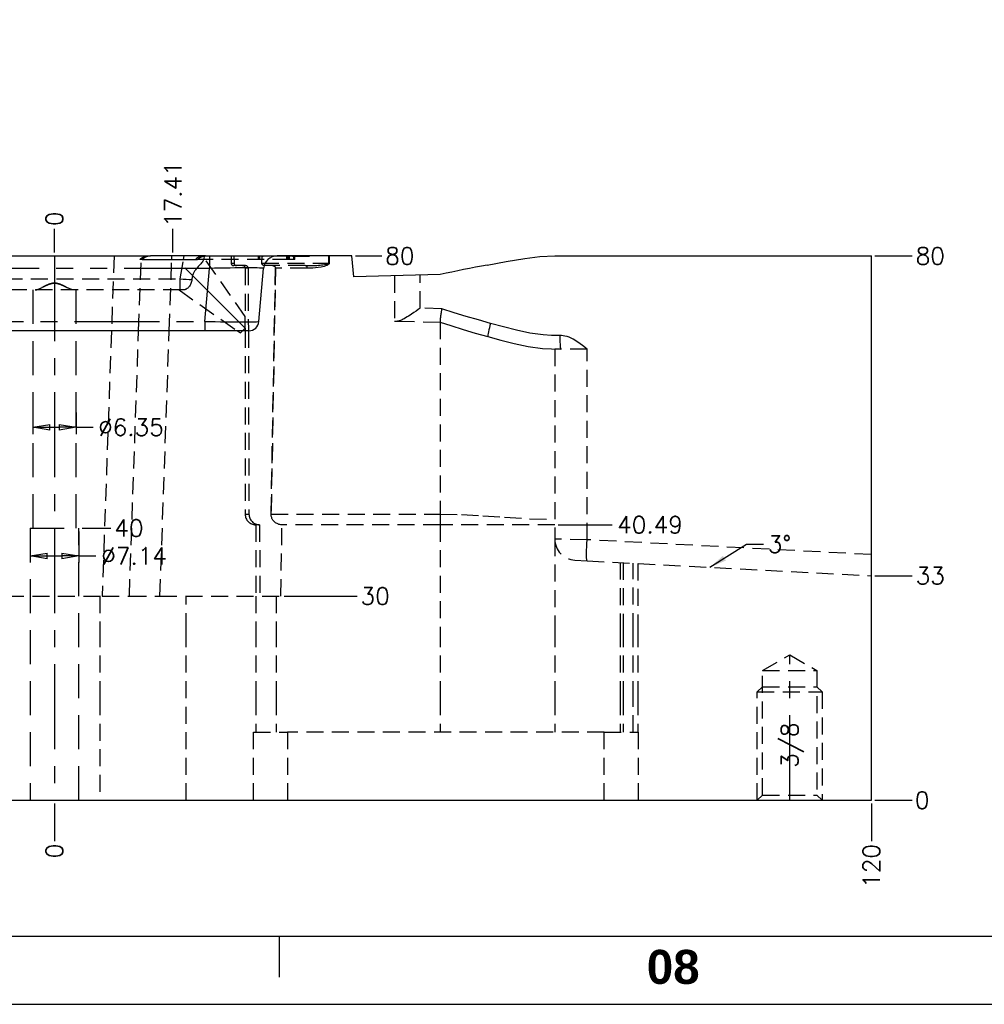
# Model space of a CAD drawing. Extents: x 2651 to 11825, y -3833 to 1075.
# Tile 17 of 256: x 3411 to 3552, y -3833 to -3689. Entities that reach past the tile are written whole.
import ezdxf
from ezdxf.enums import TextEntityAlignment as Align

# ---------------------------------------------------------------- set-up
doc = ezdxf.new("R2010")
doc.units = 0
doc.header["$LTSCALE"] = 10
for name, pattern in [('CENTER', [2, 1.25, -0.25, 0.25, -0.25]), ('DASHED', [0.75, 0.5, -0.25]), ('HIDDEN', [0.375, 0.25, -0.125]), ('PHANTOM', [2.5, 1.25, -0.25, 0.25, -0.25, 0.25, -0.25])]:
    doc.linetypes.add(name, pattern=pattern)
doc.layers.get('0').update_dxf_attribs({"linetype": 'CONTINUOUS'})
doc.layers.get('Defpoints').update_dxf_attribs({"linetype": 'CONTINUOUS'})
for name, color, linetype in [('102', 7, 'CONTINUOUS'), ('BOX', 4, 'CONTINUOUS'), ('CEN', 1, 'CENTER'), ('DIM', 3, 'CONTINUOUS'), ('HIDDEN', 6, 'HIDDEN'), ('LAYER_102', 7, 'CONTINUOUS'), ('TEXT', 4, 'CONTINUOUS')]:
    doc.layers.add(name, color=color, linetype=linetype)
doc.styles.get("Standard").update_dxf_attribs({"font": 'romans.shx'})
doc.dimstyles.new('1-1', dxfattribs={"dimtxt": 2.5, "dimasz": 2.5, "dimexe": 1, "dimexo": 0.5, "dimtad": 0, "dimrnd": 1.38778e-17, "dimzin": 9, "dimdsep": 46, "dimtxsty": 'Standard', "dimblk": 'CLOSED', "dimcen": 0, "dimclrd": 3, "dimclre": 3, "dimclrt": 3, "dimazin": 2, "dimtfac": 0.75, "dimtofl": 0, "dimtmove": 0, "dimatfit": 3, "dimfxl": 0, "dimtolj": 1, "dimarcsym": 0})

# ---------------------------------------------------------------- blocks, each defined once
blk = doc.blocks.new('*D680')
at = {"layer": 'Defpoints', "color": 0}
for p in [(3415.68, -3803.36), (3535.68, -3803.36), (3541.68, -3803.36)]:
    blk.add_point(p, dxfattribs=at)
at = {"layer": 'DIM', "color": 3, "lineweight": -2}
blk.add_line((3536.18, -3803.36), (3541.68, -3803.36), dxfattribs=at)
at = {"layer": 'DIM', "color": 3, "insert": (3543.14, -3803.36), "char_height": 2.5, "attachment_point": 5}
blk.add_mtext('\\A1;0', dxfattribs=at)
blk = doc.blocks.new('_Closed')
at = {"color": 0, "linetype": 'ByBlock', "lineweight": -2}
for p, q in [((-1, 0.167), (0, 0)), ((-1, 0.167), (-1, -0.167)), ((0, 0), (-1, -0.167)), ((0, 0), (-1, 0))]:
    blk.add_line(p, q, dxfattribs=at)
blk = doc.blocks.new('*D681')
at = {"layer": 'Defpoints', "color": 0}
for p in [(3535.68, -3770.36), (3541.68, -3770.36), (3415.68, -3803.36)]:
    blk.add_point(p, dxfattribs=at)
at = {"layer": 'DIM', "color": 3, "lineweight": -2}
blk.add_line((3536.18, -3770.36), (3541.68, -3770.36), dxfattribs=at)
at = {"layer": 'DIM', "color": 3, "insert": (3544.33, -3770.36), "char_height": 2.5, "attachment_point": 5}
blk.add_mtext('\\A1;33', dxfattribs=at)
blk = doc.blocks.new('*D682')
at = {"layer": 'Defpoints', "color": 0}
for p in [(3535.68, -3723.36), (3541.68, -3723.36), (3415.68, -3803.36)]:
    blk.add_point(p, dxfattribs=at)
at = {"layer": 'DIM', "color": 3, "lineweight": -2}
blk.add_line((3536.18, -3723.36), (3541.68, -3723.36), dxfattribs=at)
at = {"layer": 'DIM', "color": 3, "insert": (3544.33, -3723.36), "char_height": 2.5, "attachment_point": 5}
blk.add_mtext('\\A1;80', dxfattribs=at)
blk = doc.blocks.new('*D683')
at = {"layer": 'Defpoints', "color": 0}
for p in [(3419.25, -3763.36), (3423.97, -3763.36), (3415.68, -3803.36)]:
    blk.add_point(p, dxfattribs=at)
at = {"layer": 'DIM', "color": 3, "lineweight": -2}
blk.add_line((3419.75, -3763.36), (3423.97, -3763.36), dxfattribs=at)
at = {"layer": 'DIM', "color": 3, "insert": (3426.62, -3763.36), "char_height": 2.5, "attachment_point": 5}
blk.add_mtext('\\A1;40', dxfattribs=at)
blk = doc.blocks.new('*D684')
at = {"layer": 'Defpoints', "color": 0}
for p in [(3459.38, -3723.36), (3463.77, -3723.36), (3415.68, -3803.36)]:
    blk.add_point(p, dxfattribs=at)
at = {"layer": 'DIM', "color": 3, "lineweight": -2}
blk.add_line((3459.88, -3723.36), (3463.77, -3723.36), dxfattribs=at)
at = {"layer": 'DIM', "color": 3, "insert": (3466.41, -3723.36), "char_height": 2.5, "attachment_point": 5}
blk.add_mtext('\\A1;80', dxfattribs=at)
blk = doc.blocks.new('*D685')
at = {"layer": 'Defpoints', "color": 0}
for p in [(3433.09, -3719.36), (3433.09, -3723.36), (3415.68, -3803.36)]:
    blk.add_point(p, dxfattribs=at)
at = {"layer": 'DIM', "color": 3, "lineweight": -2}
blk.add_line((3433.09, -3722.86), (3433.09, -3719.36), dxfattribs=at)
at = {"layer": 'DIM', "color": 3, "insert": (3433.09, -3714.27), "char_height": 2.5, "attachment_point": 5, "rotation": 90}
blk.add_mtext('\\A1;17.41', dxfattribs=at)
blk = doc.blocks.new('*D644')
at = {"layer": 'Defpoints', "color": 0}
for p in [(3415.68, -3719.36), (3415.68, -3723.36), (3415.68, -3803.36)]:
    blk.add_point(p, dxfattribs=at)
at = {"layer": 'DIM', "color": 3, "lineweight": -2}
blk.add_line((3415.68, -3722.86), (3415.68, -3719.36), dxfattribs=at)
at = {"layer": 'DIM', "color": 3, "insert": (3415.68, -3717.9), "char_height": 2.5, "attachment_point": 5, "rotation": 90}
blk.add_mtext('\\A1;0', dxfattribs=at)
blk = doc.blocks.new('*D645')
at = {"layer": 'Defpoints', "color": 0}
for p in [(3398.28, -3719.36), (3398.28, -3723.36), (3415.68, -3803.36)]:
    blk.add_point(p, dxfattribs=at)
at = {"layer": 'DIM', "color": 3, "lineweight": -2}
blk.add_line((3398.28, -3722.86), (3398.28, -3719.36), dxfattribs=at)
at = {"layer": 'DIM', "color": 3, "insert": (3398.28, -3714.27), "char_height": 2.5, "attachment_point": 5, "rotation": 90}
blk.add_mtext('\\A1;17.41', dxfattribs=at)
blk = doc.blocks.new('*D646')
at = {"layer": 'Defpoints', "color": 0}
for p in [(3415.68, -3803.36), (3415.68, -3803.36), (3415.68, -3809.36)]:
    blk.add_point(p, dxfattribs=at)
at = {"layer": 'DIM', "color": 3, "lineweight": -2}
blk.add_line((3415.68, -3803.86), (3415.68, -3809.36), dxfattribs=at)
at = {"layer": 'DIM', "color": 3, "insert": (3415.68, -3810.82), "char_height": 2.5, "attachment_point": 5, "rotation": 90}
blk.add_mtext('\\A1;0', dxfattribs=at)
blk = doc.blocks.new('*D647')
at = {"layer": 'Defpoints', "color": 0}
for p in [(3415.68, -3803.36), (3535.68, -3803.36), (3535.68, -3809.36)]:
    blk.add_point(p, dxfattribs=at)
at = {"layer": 'DIM', "color": 3, "lineweight": -2}
blk.add_line((3535.68, -3803.86), (3535.68, -3809.36), dxfattribs=at)
at = {"layer": 'DIM', "color": 3, "insert": (3535.68, -3813.02), "char_height": 2.5, "attachment_point": 5, "rotation": 90}
blk.add_mtext('\\A1;120', dxfattribs=at)
blk = doc.blocks.new('*D648')
at = {"layer": 'Defpoints', "color": 0}
for p in [(3295.68, -3803.36), (3415.68, -3803.36), (3295.68, -3809.36)]:
    blk.add_point(p, dxfattribs=at)
at = {"layer": 'DIM', "color": 3, "lineweight": -2}
blk.add_line((3295.68, -3803.86), (3295.68, -3809.36), dxfattribs=at)
at = {"layer": 'DIM', "color": 3, "insert": (3295.68, -3813.02), "char_height": 2.5, "attachment_point": 5, "rotation": 90}
blk.add_mtext('\\A1;120', dxfattribs=at)
blk = doc.blocks.new('*D649')
at = {"layer": 'Defpoints', "color": 0}
for p in [(3448.94, -3773.36), (3460.14, -3773.36), (3415.68, -3803.36)]:
    blk.add_point(p, dxfattribs=at)
at = {"layer": 'DIM', "color": 3, "lineweight": -2}
blk.add_line((3449.44, -3773.36), (3460.14, -3773.36), dxfattribs=at)
at = {"layer": 'DIM', "color": 3, "insert": (3462.79, -3773.36), "char_height": 2.5, "attachment_point": 5}
blk.add_mtext('\\A1;30', dxfattribs=at)
blk = doc.blocks.new('*D650')
at = {"layer": 'Defpoints', "color": 0}
for p in [(3489.18, -3762.87), (3497.6, -3762.87), (3415.68, -3803.36)]:
    blk.add_point(p, dxfattribs=at)
at = {"layer": 'DIM', "color": 3, "lineweight": -2}
blk.add_line((3489.68, -3762.87), (3497.6, -3762.87), dxfattribs=at)
at = {"layer": 'DIM', "color": 3, "insert": (3503.16, -3762.87), "char_height": 2.5, "attachment_point": 5}
blk.add_mtext('\\A1;40.49', dxfattribs=at)
blk = doc.blocks.new('*D652')
at = {"layer": 'Defpoints', "color": 0}
for p in [(3412.51, -3745.86), (3418.86, -3745.86), (3418.86, -3748.54)]:
    blk.add_point(p, dxfattribs=at)
at = {"layer": 'DIM', "color": 3, "lineweight": -2}
for p, q in [((3412.51, -3746.36), (3412.51, -3749.54)), ((3418.86, -3746.36), (3418.86, -3749.54)), ((3415.01, -3748.54), (3416.36, -3748.54)), ((3418.86, -3748.54), (3421.36, -3748.54))]:
    blk.add_line(p, q, dxfattribs=at)
at = {"layer": 'DIM', "color": 3, "lineweight": -2, "xscale": 2.5, "yscale": 2.5, "zscale": 2.5, "rotation": 180}
blk.add_blockref('_Closed', (3412.51, -3748.54), dxfattribs=at)
at = {"layer": 'DIM', "color": 3, "lineweight": -2, "xscale": 2.5, "yscale": 2.5, "zscale": 2.5}
blk.add_blockref('_Closed', (3418.86, -3748.54), dxfattribs=at)
at = {"layer": 'DIM', "color": 3, "insert": (3426.92, -3748.54), "char_height": 2.5, "attachment_point": 5}
blk.add_mtext('\\A1;%%c6.35', dxfattribs=at)
blk = doc.blocks.new('*D653')
at = {"layer": 'Defpoints', "color": 0}
for p in [(3412.11, -3763.36), (3419.25, -3763.36), (3419.25, -3767.44)]:
    blk.add_point(p, dxfattribs=at)
at = {"layer": 'DIM', "color": 3, "lineweight": -2}
for p, q in [((3412.11, -3763.86), (3412.11, -3768.44)), ((3419.25, -3763.86), (3419.25, -3768.44)), ((3414.61, -3767.44), (3416.75, -3767.44)), ((3419.25, -3767.44), (3421.75, -3767.44))]:
    blk.add_line(p, q, dxfattribs=at)
at = {"layer": 'DIM', "color": 3, "lineweight": -2, "xscale": 2.5, "yscale": 2.5, "zscale": 2.5, "rotation": 180}
blk.add_blockref('_Closed', (3412.11, -3767.44), dxfattribs=at)
at = {"layer": 'DIM', "color": 3, "lineweight": -2, "xscale": 2.5, "yscale": 2.5, "zscale": 2.5}
blk.add_blockref('_Closed', (3419.25, -3767.44), dxfattribs=at)
at = {"layer": 'DIM', "color": 3, "insert": (3427.38, -3767.44), "char_height": 2.5, "attachment_point": 5}
blk.add_mtext('\\A1;%%c7.14', dxfattribs=at)
blk = doc.blocks.new('dg')
at = {"color": 4}
blk.add_line((798, 10), (798, 4), dxfattribs=at)
at = {"layer": 'BOX', "color": 3}
for points in [[(0, 0), (1140, 0), (1140, 820), (0, 820)], [(10, 10), (1130, 10), (1130, 810), (10, 810)]]:
    blk.add_lwpolyline(points, close=True, dxfattribs=at)
at = {"color": 4, "insert": (852, 8), "char_height": 5, "attachment_point": 1}
blk.add_mtext_dynamic_manual_height_columns('{\\fArial|b1|i0|c0|p34;\\C6;08}', width=8, gutter_width=12.5, heights=[0], dxfattribs=at)

msp = doc.modelspace()

# ---------------------------------------------------------------- linework, layer by layer
at = {"layer": '102', "color": 6, "linetype": 'DASHED'}
for p, q in [((3412.509, -3728.358), (3412.509, -3763.358)), ((3418.859, -3763.358), (3418.859, -3728.358)), ((3412.114, -3763.358), (3412.114, -3803.358)), ((3412.114, -3763.358), (3419.254, -3763.358)), ((3419.254, -3803.358), (3419.254, -3763.358))]:
    msp.add_line(p, q, dxfattribs=at)
for points in [[(3418.514, -3728.358), (3418.233, -3728.358), (3417.815, -3728.142), (3417.092, -3727.779), (3416.839, -3727.652), (3416.289, -3727.436), (3415.987, -3727.353), (3415.377, -3727.353), (3415.078, -3727.437), (3414.531, -3727.651), (3414.274, -3727.781), (3413.56, -3728.139), (3413.134, -3728.358), (3412.855, -3728.358)], [(3412.855, -3728.358), (3413.135, -3728.358), (3413.553, -3728.142), (3414.277, -3727.779), (3414.529, -3727.652), (3415.08, -3727.436), (3415.382, -3727.353), (3415.991, -3727.353), (3416.29, -3727.437), (3416.837, -3727.651), (3417.094, -3727.781), (3417.808, -3728.139), (3418.234, -3728.358), (3418.514, -3728.358)]]:
    msp.add_open_spline(points, degree=3, knots=[0, 0, 0, 0, 0.25, 0.25, 0.375, 0.375, 0.5, 0.5, 0.625, 0.625, 0.75, 0.75, 1, 1, 1, 1], dxfattribs=at)
at = {"layer": 'CEN'}
for p, q in [((3415.684, -3723.358), (3415.684, -3803.358)), ((3443.691, -3733.958), (3433.091, -3723.358)), ((3523.684, -3803.358), (3523.684, -3781.989))]:
    msp.add_line(p, q, dxfattribs=at)
at = {"layer": 'HIDDEN'}
for points in [[(3519.684, -3784.298), (3523.684, -3781.989), (3527.684, -3784.298)], [(3519.684, -3802.593), (3519.684, -3784.298), (3527.684, -3784.298), (3527.684, -3802.593)], [(3518.919, -3787.445), (3519.684, -3786.681), (3527.684, -3786.681), (3528.449, -3787.445)], [(3518.919, -3803.358), (3518.919, -3787.445), (3528.449, -3787.445), (3528.449, -3803.358)], [(3518.919, -3803.358), (3519.684, -3802.593), (3527.684, -3802.593), (3528.449, -3803.358)]]:
    msp.add_lwpolyline(points, dxfattribs=at)
at = {"layer": 'LAYER_102', "color": 0, "linetype": 'Continuous'}
for p, q in [((3401.584, -3723.358), (3429.784, -3723.358)), ((3428.586, -3723.858), (3436.682, -3723.858)), ((3437.881, -3723.358), (3429.784, -3723.358)), ((3437.881, -3723.358), (3438.43, -3723.358)), ((3438.43, -3723.358), (3448.392, -3723.358)), ((3459.382, -3723.358), (3448.392, -3723.358)), ((3459.65, -3726.413), (3459.382, -3723.358)), ((3489.176, -3723.358), (3535.684, -3723.358)), ((3535.684, -3803.358), (3535.684, -3723.358)), ((3445.716, -3732.989), (3446.399, -3725.184)), ((3472.336, -3726.081), (3459.65, -3726.413)), ((3444.222, -3734.358), (3387.146, -3734.358)), ((3295.684, -3803.358), (3535.684, -3803.358))]:
    msp.add_line(p, q, dxfattribs=at)
at = {"layer": 'LAYER_102', "color": 6, "linetype": 'HIDDEN'}
for p, q in [((3424.433, -3723.358), (3424.048, -3734.358)), ((3428.046, -3734.358), (3428.43, -3723.358)), ((3428.413, -3723.858), (3428.221, -3723.858)), ((3428.586, -3723.858), (3428.413, -3723.858)), ((3432.541, -3734.358), (3432.907, -3723.858)), ((3432.907, -3723.858), (3432.925, -3723.358)), ((3434.139, -3726.705), (3434.641, -3723.858)), ((3434.641, -3723.858), (3434.73, -3723.358)), ((3450.226, -3723.858), (3436.682, -3723.858)), ((3437.684, -3723.358), (3437.603, -3723.818)), ((3443.691, -3732.241), (3437.641, -3723.601)), ((3441.618, -3723.358), (3441.618, -3724.394)), ((3442.049, -3723.358), (3442.053, -3724.394)), ((3445.665, -3723.858), (3445.665, -3723.358)), ((3445.78, -3723.358), (3445.78, -3723.858)), ((3446.148, -3724.394), (3446.171, -3723.358)), ((3446.25, -3723.378), (3446.25, -3723.358)), ((3446.25, -3723.378), (3446.361, -3723.378)), ((3446.361, -3723.378), (3446.361, -3723.358)), ((3448.11, -3723.378), (3446.361, -3723.378)), ((3449.876, -3723.378), (3448.11, -3723.378)), ((3449.598, -3723.358), (3449.598, -3723.378)), ((3449.609, -3723.358), (3449.609, -3723.378)), ((3449.763, -3723.378), (3449.763, -3723.858)), ((3449.876, -3723.858), (3449.876, -3723.378)), ((3450.024, -3723.378), (3449.876, -3723.378)), ((3449.91, -3723.858), (3449.91, -3723.378)), ((3450.659, -3723.378), (3450.024, -3723.378)), ((3450.024, -3723.378), (3450.024, -3723.858)), ((3450.079, -3723.358), (3450.079, -3723.378)), ((3450.079, -3723.378), (3450.079, -3723.858)), ((3450.226, -3723.858), (3450.226, -3723.358)), ((3450.977, -3723.858), (3450.226, -3723.858)), ((3450.517, -3723.358), (3450.517, -3723.378)), ((3450.659, -3723.358), (3450.659, -3723.378)), ((3450.659, -3723.378), (3453.907, -3723.378)), ((3450.846, -3723.858), (3450.846, -3723.378)), ((3450.977, -3723.858), (3450.977, -3723.378)), ((3453.894, -3723.378), (3453.894, -3723.358)), ((3453.907, -3723.378), (3453.907, -3723.358)), ((3455.982, -3724.394), (3455.982, -3723.358)), ((3456.043, -3723.358), (3456.043, -3724.394)), ((3441.618, -3724.394), (3442.053, -3724.394)), ((3442.443, -3724.783), (3442.007, -3724.783)), ((3443.741, -3724.783), (3442.443, -3724.783)), ((3443.691, -3725.172), (3443.691, -3732.241)), ((3444.131, -3725.172), (3443.691, -3725.172)), ((3444.131, -3725.172), (3444.16, -3734.358)), ((3446.148, -3724.394), (3455.982, -3724.394)), ((3452.53, -3724.783), (3446.562, -3724.783)), ((3447.504, -3761.313), (3448.148, -3725.172)), ((3448.148, -3725.172), (3448.084, -3728.358)), ((3452.823, -3725.172), (3448.148, -3725.172)), ((3456.043, -3724.394), (3455.982, -3724.394)), ((3397.229, -3726.705), (3434.139, -3726.705)), ((3434.139, -3728.358), (3434.139, -3726.705)), ((3465.631, -3726.257), (3465.631, -3732.932)), ((3469.421, -3731.033), (3469.421, -3726.158)), ((3434.139, -3728.358), (3397.229, -3728.358)), ((3433.976, -3728.358), (3442.545, -3734.358)), ((3434.561, -3728.358), (3434.139, -3728.358)), ((3448.084, -3728.358), (3447.504, -3761.313)), ((3472.565, -3731.115), (3469.421, -3731.033)), ((3443.691, -3732.241), (3443.691, -3732.241)), ((3443.693, -3733.956), (3443.691, -3732.241)), ((3443.691, -3732.241), (3443.691, -3732.241)), ((3443.693, -3733.956), (3442.984, -3734.665)), ((3443.691, -3733.958), (3443.691, -3734.358)), ((3465.631, -3732.932), (3466.068, -3732.943)), ((3466.068, -3732.943), (3472.336, -3733.107)), ((3472.336, -3733.107), (3472.336, -3733.107)), ((3472.336, -3733.107), (3472.336, -3761.313)), ((3424.048, -3734.358), (3422.687, -3773.358)), ((3426.684, -3773.358), (3428.046, -3734.358)), ((3431.179, -3773.358), (3432.541, -3734.358)), ((3442.545, -3734.358), (3442.984, -3734.665)), ((3443.691, -3734.358), (3443.691, -3761.313)), ((3444.16, -3734.358), (3444.249, -3761.313)), ((3490.025, -3737.042), (3489.176, -3737.042)), ((3489.176, -3737.042), (3489.176, -3764.979)), ((3493.915, -3737.042), (3490.025, -3737.042)), ((3493.915, -3765.073), (3493.915, -3737.042)), ((3443.691, -3761.313), (3444.249, -3761.313)), ((3447.504, -3761.313), (3472.336, -3761.313)), ((3472.336, -3761.313), (3472.336, -3762.868)), ((3445.245, -3762.868), (3445.245, -3773.358)), ((3445.812, -3762.868), (3445.245, -3762.868)), ((3445.812, -3762.868), (3445.849, -3773.358)), ((3448.939, -3773.358), (3449.104, -3762.868)), ((3472.336, -3762.868), (3449.104, -3762.868)), ((3489.176, -3762.868), (3472.336, -3762.868)), ((3472.336, -3762.868), (3472.336, -3778.358)), ((3493.915, -3765.073), (3489.176, -3764.979)), ((3489.176, -3764.979), (3489.176, -3778.358)), ((3535.684, -3767.262), (3493.915, -3765.073)), ((3492.114, -3768.075), (3493.915, -3768.169)), ((3493.915, -3768.169), (3535.684, -3770.358)), ((3498.762, -3768.423), (3498.762, -3778.358)), ((3499.214, -3768.447), (3499.214, -3778.358)), ((3500.683, -3778.358), (3500.683, -3768.524)), ((3501.353, -3768.559), (3501.353, -3778.358)), ((3408.682, -3773.358), (3422.687, -3773.358)), ((3422.334, -3773.358), (3422.334, -3778.358)), ((3422.687, -3773.358), (3426.684, -3773.358)), ((3426.684, -3773.358), (3431.179, -3773.358)), ((3431.179, -3773.358), (3448.939, -3773.358)), ((3435.034, -3778.358), (3435.034, -3773.358)), ((3445.245, -3773.358), (3445.245, -3778.358)), ((3448.269, -3773.358), (3448.269, -3778.358)), ((3422.334, -3778.358), (3422.334, -3788.358)), ((3435.034, -3788.358), (3435.034, -3778.358)), ((3445.245, -3778.358), (3445.245, -3788.358)), ((3448.269, -3778.358), (3448.269, -3788.358)), ((3472.336, -3778.358), (3472.336, -3788.358)), ((3489.176, -3778.358), (3489.176, -3788.358)), ((3498.762, -3778.358), (3498.762, -3788.358)), ((3499.214, -3778.358), (3499.214, -3788.358)), ((3500.683, -3788.358), (3500.683, -3778.358)), ((3501.353, -3778.358), (3501.353, -3788.358)), ((3422.334, -3788.358), (3422.334, -3803.358)), ((3435.034, -3803.358), (3435.034, -3788.358)), ((3445.245, -3788.358), (3445.245, -3793.358)), ((3448.269, -3788.358), (3448.269, -3793.358)), ((3472.336, -3788.358), (3472.336, -3793.358)), ((3489.176, -3788.358), (3489.176, -3793.358)), ((3498.762, -3788.358), (3498.762, -3793.358)), ((3499.214, -3788.358), (3499.214, -3793.358)), ((3500.683, -3793.358), (3500.683, -3788.358)), ((3501.353, -3788.358), (3501.353, -3793.358)), ((3444.934, -3793.358), (3449.934, -3793.358)), ((3444.934, -3803.358), (3444.934, -3793.358)), ((3449.934, -3793.358), (3449.934, -3803.358)), ((3496.434, -3793.358), (3449.934, -3793.358)), ((3496.434, -3793.358), (3501.434, -3793.358)), ((3496.434, -3803.358), (3496.434, -3793.358)), ((3501.434, -3793.358), (3501.434, -3803.358))]:
    msp.add_line(p, q, dxfattribs=at)
at = {"layer": 'LAYER_102', "color": 253, "linetype": 'PHANTOM'}
for p, q in [((3438.43, -3723.358), (3438.43, -3725.184)), ((3438.43, -3725.184), (3392.938, -3725.184)), ((3437.747, -3732.989), (3438.43, -3725.184)), ((3393.621, -3732.989), (3437.747, -3732.989)), ((3437.747, -3732.989), (3437.747, -3734.358))]:
    msp.add_line(p, q, dxfattribs=at)
at = {"layer": 'LAYER_102', "color": 6, "linetype": 'HIDDEN'}
for points in [[(3428.221, -3723.858, 0), (3428.375, -3723.726, 0), (3428.531, -3723.618, 0), (3428.686, -3723.533, 0), (3428.84, -3723.467, 0), (3428.992, -3723.418, 0), (3429.142, -3723.384, 0), (3429.291, -3723.364, 0), (3429.44, -3723.358, 0)], [(3437.603, -3723.818, 0), (3437.578, -3723.915, 0), (3437.536, -3724.016, 0), (3437.473, -3724.131, 0), (3437.391, -3724.252, 0), (3437.29, -3724.382, 0), (3437.174, -3724.519, 0), (3437.047, -3724.66, 0), (3436.91, -3724.809, 0), (3436.812, -3724.917, 0), (3436.71, -3725.03, 0), (3436.608, -3725.147, 0), (3436.505, -3725.272, 0), (3436.404, -3725.404, 0), (3436.337, -3725.497, 0), (3436.273, -3725.594, 0), (3436.212, -3725.694, 0), (3436.156, -3725.796, 0), (3436.104, -3725.9, 0), (3436.057, -3726.006, 0), (3436.014, -3726.119, 0), (3435.976, -3726.233, 0), (3435.944, -3726.349, 0), (3435.917, -3726.47, 0), (3435.896, -3726.591, 0), (3435.879, -3726.714, 0), (3435.868, -3726.836, 0)], [(3437.596, -3723.358, 0), (3437.448, -3723.364, 0), (3437.299, -3723.384, 0), (3437.149, -3723.418, 0), (3436.997, -3723.467, 0), (3436.843, -3723.533, 0), (3436.688, -3723.618, 0), (3436.532, -3723.726, 0), (3436.378, -3723.858, 0)], [(3446.562, -3724.783, 0), (3446.559, -3724.783, 0), (3446.521, -3724.781, 0), (3446.483, -3724.776, 0), (3446.457, -3724.771, 0), (3446.431, -3724.764, 0), (3446.406, -3724.755, 0), (3446.383, -3724.746, 0), (3446.361, -3724.736, 0), (3446.339, -3724.724, 0), (3446.317, -3724.71, 0), (3446.296, -3724.695, 0), (3446.276, -3724.679, 0), (3446.259, -3724.663, 0), (3446.243, -3724.646, 0), (3446.228, -3724.629, 0), (3446.214, -3724.61, 0), (3446.201, -3724.59, 0), (3446.189, -3724.569, 0), (3446.18, -3724.55, 0), (3446.171, -3724.53, 0), (3446.164, -3724.511, 0), (3446.158, -3724.49, 0), (3446.154, -3724.468, 0), (3446.15, -3724.447, 0), (3446.148, -3724.421, 0), (3446.148, -3724.394, 0)], [(3447.74, -3724.783, 0), (3447.777, -3724.784, 0), (3447.813, -3724.789, 0), (3447.849, -3724.797, 0), (3447.874, -3724.804, 0), (3447.898, -3724.812, 0), (3447.921, -3724.822, 0), (3447.953, -3724.838, 0), (3447.983, -3724.858, 0), (3448.003, -3724.872, 0), (3448.022, -3724.888, 0), (3448.04, -3724.905, 0), (3448.055, -3724.921, 0), (3448.07, -3724.939, 0), (3448.083, -3724.957, 0), (3448.095, -3724.976, 0), (3448.107, -3724.996, 0), (3448.117, -3725.017, 0), (3448.128, -3725.046, 0), (3448.137, -3725.077, 0), (3448.142, -3725.098, 0), (3448.145, -3725.119, 0), (3448.147, -3725.14, 0), (3448.148, -3725.172, 0)], [(3452.53, -3724.783, 0), (3452.787, -3724.782, 0), (3453.14, -3724.777, 0), (3453.543, -3724.766, 0), (3453.895, -3724.752, 0), (3454.213, -3724.735, 0), (3454.464, -3724.718, 0), (3454.696, -3724.699, 0), (3454.91, -3724.678, 0), (3455.104, -3724.655, 0), (3455.565, -3724.581, 0), (3455.673, -3724.556, 0), (3455.788, -3724.524, 0), (3455.843, -3724.504, 0), (3455.896, -3724.481, 0), (3455.915, -3724.471, 0), (3455.931, -3724.461, 0), (3455.95, -3724.447, 0), (3455.955, -3724.443, 0), (3455.959, -3724.439, 0), (3455.963, -3724.435, 0), (3455.967, -3724.432, 0), (3455.97, -3724.427, 0), (3455.972, -3724.424, 0), (3455.974, -3724.421, 0), (3455.975, -3724.417, 0), (3455.977, -3724.413, 0), (3455.979, -3724.407, 0), (3455.981, -3724.401, 0), (3455.982, -3724.394, 0)], [(3452.823, -3725.172, 0), (3452.819, -3725.104, 0), (3452.805, -3725.039, 0), (3452.784, -3724.977, 0), (3452.755, -3724.922, 0), (3452.719, -3724.874, 0), (3452.677, -3724.835, 0), (3452.63, -3724.806, 0), (3452.581, -3724.789, 0), (3452.53, -3724.783, 0)], [(3456.043, -3724.394, 0), (3456.042, -3724.408, 0), (3456.04, -3724.422, 0), (3456.038, -3724.435, 0), (3456.035, -3724.448, 0), (3456.031, -3724.461, 0), (3456.026, -3724.473, 0), (3456.017, -3724.492, 0), (3456.007, -3724.51, 0), (3455.996, -3724.526, 0), (3455.976, -3724.552, 0), (3455.954, -3724.576, 0), (3455.931, -3724.598, 0), (3455.907, -3724.618, 0), (3455.841, -3724.666, 0), (3455.773, -3724.706, 0), (3455.703, -3724.742, 0), (3455.491, -3724.83, 0), (3455.277, -3724.898, 0), (3454.85, -3724.999, 0), (3454.429, -3725.068, 0), (3453.608, -3725.149, 0), (3452.823, -3725.172, 0)], [(3434.139, -3726.705, 0), (3434.599, -3726.753, 0), (3435.048, -3726.791, 0), (3435.474, -3726.819, 0), (3435.868, -3726.836, 0)], [(3435.868, -3726.836, 0), (3435.857, -3726.937, 0), (3435.841, -3727.037, 0), (3435.819, -3727.135, 0), (3435.775, -3727.281, 0), (3435.721, -3727.422, 0), (3435.661, -3727.551, 0), (3435.593, -3727.673, 0), (3435.517, -3727.79, 0), (3435.435, -3727.897, 0), (3435.345, -3727.997, 0), (3435.251, -3728.086, 0), (3435.151, -3728.164, 0), (3435.046, -3728.23, 0), (3434.97, -3728.269, 0), (3434.893, -3728.301, 0), (3434.814, -3728.325, 0), (3434.731, -3728.344, 0), (3434.646, -3728.354, 0), (3434.561, -3728.358, 0)], [(3469.421, -3731.033, 0), (3469.411, -3731.04, 0), (3469.111, -3731.245, 0), (3468.813, -3731.449, 0), (3468.476, -3731.677, 0), (3468.144, -3731.899, 0), (3467.92, -3732.046, 0), (3467.7, -3732.188, 0), (3467.485, -3732.323, 0), (3467.264, -3732.457, 0), (3467.05, -3732.58, 0), (3466.908, -3732.657, 0), (3466.77, -3732.727, 0), (3466.637, -3732.789, 0), (3466.532, -3732.834, 0), (3466.431, -3732.872, 0), (3466.335, -3732.903, 0), (3466.24, -3732.926, 0), (3466.151, -3732.94, 0), (3466.068, -3732.943, 0)], [(3472.565, -3731.115, 0), (3472.562, -3731.132, 0), (3472.545, -3731.234, 0), (3472.529, -3731.336, 0), (3472.513, -3731.438, 0), (3472.497, -3731.54, 0), (3472.472, -3731.699, 0), (3472.449, -3731.855, 0), (3472.427, -3732.01, 0), (3472.406, -3732.159, 0), (3472.389, -3732.294, 0), (3472.372, -3732.423, 0), (3472.358, -3732.545, 0), (3472.346, -3732.658, 0), (3472.336, -3732.756, 0), (3472.329, -3732.844, 0), (3472.324, -3732.921, 0), (3472.321, -3732.986, 0), (3472.321, -3733.036, 0), (3472.324, -3733.073, 0), (3472.328, -3733.097, 0), (3472.336, -3733.107, 0)], [(3479.735, -3733.262, 0), (3477.95, -3732.767, 0), (3476.173, -3732.241, 0), (3474.403, -3731.694, 0), (3472.565, -3731.115, 0)], [(3472.336, -3733.107, 0), (3472.336, -3733.107, 0), (3473.911, -3733.602, 0), (3475.697, -3734.154, 0), (3477.501, -3734.689, 0), (3479.327, -3735.195, 0), (3479.327, -3735.195, 0)], [(3479.735, -3733.262, 0), (3479.648, -3733.598, 0), (3479.567, -3733.923, 0), (3479.494, -3734.229, 0), (3479.431, -3734.505, 0), (3479.381, -3734.743, 0), (3479.345, -3734.936, 0), (3479.324, -3735.079, 0), (3479.318, -3735.166, 0), (3479.327, -3735.195, 0)], [(3489.92, -3735.042, 0), (3488.693, -3735.037, 0), (3487.466, -3734.962, 0), (3485.508, -3734.683, 0), (3483.563, -3734.265, 0), (3481.646, -3733.774, 0), (3479.735, -3733.262, 0)], [(3479.327, -3735.195, 0), (3479.327, -3735.195, 0), (3481.261, -3735.713, 0), (3483.2, -3736.209, 0), (3485.277, -3736.654, 0), (3487.379, -3736.953, 0), (3488.701, -3737.029, 0), (3490.025, -3737.042, 0)], [(3493.915, -3737.042, 0), (3493.906, -3737.035, 0), (3493.25, -3736.507, 0), (3492.572, -3736.009, 0), (3491.854, -3735.575, 0), (3491.567, -3735.434, 0), (3491.272, -3735.31, 0), (3490.97, -3735.206, 0), (3490.661, -3735.125, 0), (3490.417, -3735.08, 0), (3490.169, -3735.052, 0), (3489.92, -3735.042, 0)], [(3489.92, -3735.042, 0), (3489.922, -3735.389, 0), (3489.927, -3735.726, 0), (3489.934, -3736.042, 0), (3489.945, -3736.328, 0), (3489.958, -3736.574, 0), (3489.973, -3736.774, 0), (3489.989, -3736.922, 0), (3490.007, -3737.012, 0), (3490.025, -3737.042, 0)], [(3449.104, -3762.868, 0), (3449.022, -3762.866, 0), (3448.94, -3762.86, 0), (3448.799, -3762.84, 0), (3448.66, -3762.808, 0), (3448.567, -3762.78, 0), (3448.475, -3762.746, 0), (3448.386, -3762.706, 0), (3448.264, -3762.642, 0), (3448.148, -3762.567, 0), (3448.072, -3762.51, 0), (3448, -3762.448, 0), (3447.932, -3762.382, 0), (3447.844, -3762.284, 0), (3447.765, -3762.179, 0), (3447.716, -3762.103, 0), (3447.672, -3762.024, 0), (3447.633, -3761.942, 0), (3447.586, -3761.825, 0), (3447.55, -3761.704, 0), (3447.531, -3761.619, 0), (3447.517, -3761.534, 0), (3447.508, -3761.448, 0), (3447.504, -3761.381, 0), (3447.504, -3761.313, 0)], [(3472.336, -3761.313, 0), (3475.48, -3761.384, 0), (3478.623, -3761.557, 0), (3481.767, -3761.771, 0), (3485.472, -3761.994, 0), (3489.176, -3762.09, 0)], [(3493.915, -3768.169, 0), (3493.889, -3768.12, 0), (3493.869, -3767.979, 0), (3493.856, -3767.75, 0), (3493.849, -3767.439, 0), (3493.849, -3767.057, 0), (3493.856, -3766.614, 0), (3493.87, -3766.124, 0), (3493.89, -3765.602, 0), (3493.915, -3765.073, 0)]]:
    msp.add_polyline3d(points, dxfattribs=at)
at = {"layer": 'LAYER_102', "color": 0, "linetype": 'Continuous'}
for points in [[(3429.784, -3723.358, 0), (3429.638, -3723.364, 0), (3429.491, -3723.384, 0), (3429.343, -3723.418, 0), (3429.193, -3723.467, 0), (3429.042, -3723.534, 0), (3428.889, -3723.619, 0), (3428.737, -3723.726, 0), (3428.586, -3723.858, 0)], [(3436.682, -3723.858, 0), (3436.833, -3723.726, 0), (3436.986, -3723.619, 0), (3437.138, -3723.534, 0), (3437.29, -3723.467, 0), (3437.439, -3723.418, 0), (3437.587, -3723.384, 0), (3437.735, -3723.364, 0), (3437.881, -3723.358, 0)], [(3479.25, -3724.694, 0), (3482.021, -3724.18, 0), (3484.793, -3723.713, 0), (3486.979, -3723.456, 0), (3489.176, -3723.358, 0)]]:
    msp.add_polyline3d(points, dxfattribs=at)
at = {"layer": 'LAYER_102', "color": 253, "linetype": 'PHANTOM'}
for points in [[(3446.399, -3725.184, 0), (3446.363, -3725.168, 0), (3446.251, -3725.154, 0), (3446.063, -3725.141, 0), (3445.802, -3725.131, 0), (3445.469, -3725.123, 0), (3445.068, -3725.117, 0), (3444.601, -3725.114, 0), (3444.075, -3725.112, 0), (3443.493, -3725.114, 0), (3442.863, -3725.117, 0), (3442.189, -3725.123, 0), (3441.48, -3725.131, 0), (3440.742, -3725.141, 0), (3439.982, -3725.154, 0), (3439.209, -3725.168, 0), (3438.43, -3725.184, 0)], [(3437.747, -3732.989, 0), (3438.527, -3733.001, 0), (3439.299, -3733.011, 0), (3440.058, -3733.021, 0), (3440.794, -3733.028, 0), (3441.501, -3733.034, 0), (3442.172, -3733.039, 0), (3442.801, -3733.041, 0), (3443.381, -3733.042, 0), (3443.907, -3733.041, 0), (3444.373, -3733.039, 0), (3444.775, -3733.034, 0), (3445.109, -3733.028, 0), (3445.372, -3733.021, 0), (3445.562, -3733.011, 0), (3445.677, -3733.001, 0), (3445.716, -3732.989, 0)]]:
    msp.add_polyline3d(points, dxfattribs=at)
at = {"layer": 'LAYER_102', "color": 0, "linetype": 'Continuous'}
for centre, radius, start, end in [((3448.392, -3725.358), 2, 90, 175), ((3523.697, -3964.077), 243.474, 100.51847, 102.17793), ((3444.222, -3732.858), 1.5, 270, 355)]:
    msp.add_arc(centre, radius, start, end, dxfattribs=at)
at = {"layer": 'LAYER_102', "color": 6, "linetype": 'HIDDEN'}
for centre, radius, start, end in [((3442.007, -3724.394), 0.389, 180, 270), ((3442.443, -3724.392), 0.39, 180.28544, 270.04848), ((3443.302, -3725.172), 0.389, 0, 90), ((3443.741, -3725.173), 0.39, 0.28325, 90.03223), ((3445.245, -3761.313), 1.554, 180, 270), ((3445.81, -3761.304), 1.563, 180.33165, 270.05386), ((3492.276, -3764.979), 3.1, 180, 267)]:
    msp.add_arc(centre, radius, start, end, dxfattribs=at)

# ---------------------------------------------------------------- block references
at = {"layer": 'DIM'}
msp.add_blockref('dg', (2650.684, -3833.358), dxfattribs=at)

# ---------------------------------------------------------------- texts
at = {"layer": 'DIM', "color": 3, "insert": (3520.48, -3765.723), "char_height": 2.5, "attachment_point": 4}
msp.add_mtext('\\A1;3%%d', dxfattribs=at)
at = {"layer": 'TEXT'}
msp.add_text('3/8', height=2.5, rotation=90, dxfattribs=at).set_placement((3523.684, -3798.593), align=Align.MIDDLE_LEFT)

# ---------------------------------------------------------------- dimensions: what is measured, and where the dimension line sits
at = {"layer": 'DIM'}
for feature_location, offset, dtype, origin, picture, middle in [((3398.277, -3723.358), (0, 4), 1, (3415.684, -3803.358), '*D645', (3398.277, -3714.269)), ((3433.091, -3723.358), (0, 4), 1, (3415.684, -3803.358), '*D685', (3433.091, -3714.269)), ((3415.684085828, -3723.357951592), (0, 4), 1, (3415.684085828, -3803.357951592), '*D644', (3415.684085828, -3717.899618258)), ((3535.684, -3723.358), (6, 0), 0, (3415.684, -3803.358), '*D682', (3544.333, -3723.358)), ((3459.382, -3723.358), (4.383, 0), 0, (3415.684, -3803.358), '*D684', (3466.414, -3723.358)), ((3489.176, -3762.868), (8.421, 0), 0, (3415.684, -3803.358), '*D650', (3503.163, -3762.868)), ((3419.254, -3763.358), (4.716, 0), 0, (3415.684, -3803.358), '*D683', (3426.618, -3763.358)), ((3535.684, -3770.358), (6, 0), 0, (3415.684, -3803.358), '*D681', (3544.333, -3770.358)), ((3448.939, -3773.358), (11.203, 0), 0, (3415.684, -3803.358), '*D649', (3462.79, -3773.358)), ((3535.684085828, -3803.357951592), (6, 0), 0, (3415.684085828, -3803.357951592), '*D680', (3543.142419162, -3803.357951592)), ((3295.684, -3803.358), (0, -6), 1, (3415.684, -3803.358), '*D648', (3295.684, -3813.019)), ((3415.684085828, -3803.357951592), (0, -6), 1, (3415.684085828, -3803.357951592), '*D646', (3415.684085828, -3810.816284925)), ((3535.684, -3803.358), (0, -6), 1, (3415.684, -3803.358), '*D647', (3535.684, -3813.019))]:
    dim = msp.add_ordinate_dim(feature_location=feature_location, offset=offset, dtype=dtype, origin=origin, dimstyle='1-1', dxfattribs=at)
    dim.commit()
    dim.dimension.update_dxf_attribs({"geometry": picture, "text_midpoint": middle})
for base, p1, p2, picture, middle in [((3418.859, -3748.539), (3412.509, -3745.858), (3418.859, -3745.858), '*D652', (3426.925, -3748.539)), ((3419.254, -3767.443), (3412.114, -3763.358), (3419.254, -3763.358), '*D653', (3427.379, -3767.443))]:
    dim = msp.add_linear_dim(base=base, p1=p1, p2=p2, text='%%c<>', dimstyle='1-1', dxfattribs=at)
    dim.commit()
    dim.dimension.update_dxf_attribs({"geometry": picture, "text_midpoint": middle, "dimtype": 160})

# ---------------------------------------------------------------- leaders
at = {"layer": 'DIM', "annotation_type": 0, "has_hookline": 1, "hookline_direction": 0, "text_width": 2.619}
msp.add_leader([(3511.972, -3769.115), (3517.355, -3765.723), (3519.855, -3765.723)], dimstyle='1-1', dxfattribs=at)

doc.saveas('drawing.dxf')
